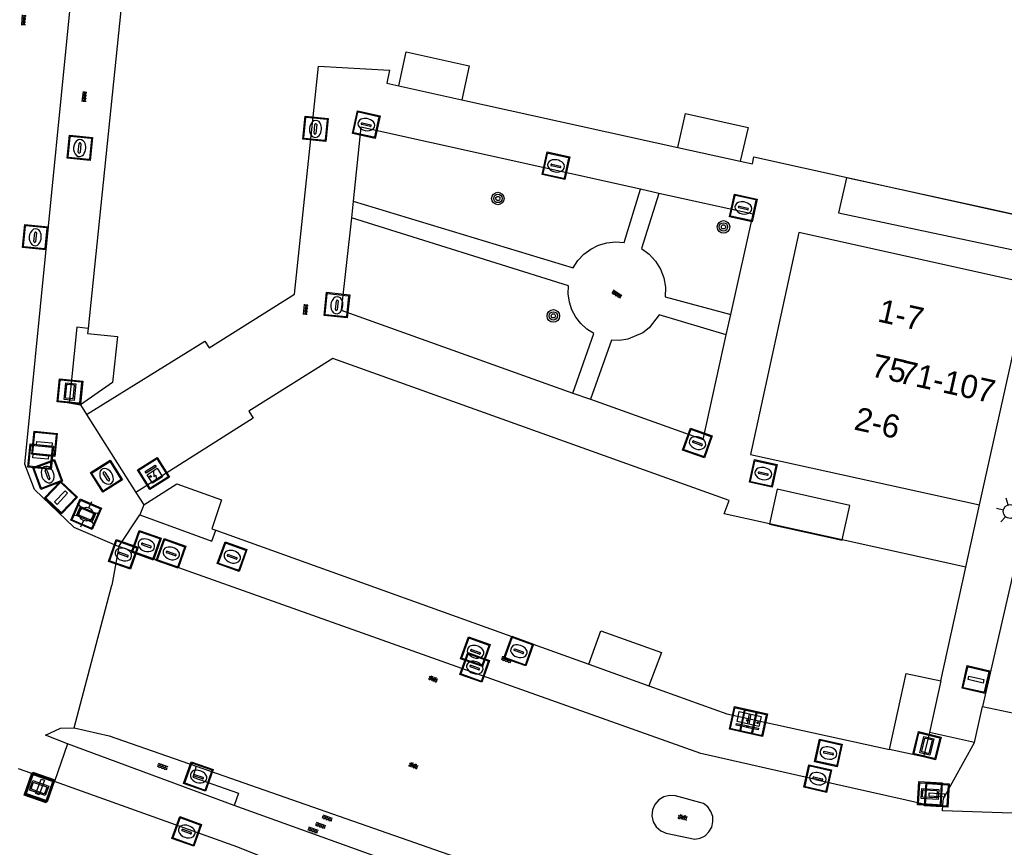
# Model space of a CAD drawing. Header units: metres. Extents: x 93870 to 95789, y 463036 to 464040.
# Tile 133 of 256: x 94311 to 94353, y 463792 to 463827. Entities that reach past the tile are written whole.
import ezdxf
from ezdxf.enums import TextEntityAlignment as Align

# ---------------------------------------------------------------- set-up
doc = ezdxf.new("R2010")
doc.units = ezdxf.units.M
doc.header["$LTSCALE"] = 25.4
for name, color, linetype in [('B_BEBOUWINGSGRENS_0', 1, 'Continuous'), ('B_LUIFEL_1', 200, 'Continuous'), ('B_OVERBOUWLIJN_LIJN_1', 7, 'Continuous'), ('G_GRENS_ALGEMEEN_0', 7, 'Continuous'), ('Q_BOOM_0', 3, 'Continuous'), ('Q_BRANDKRAAN_0', 5, 'Continuous'), ('Q_CAI-KAST_0', 10, 'Continuous'), ('Q_ELEKTRAKAST_0', 7, 'Continuous'), ('Q_INSPECTIE_OF_RIOOLPUT_0', 253, 'Continuous'), ('Q_KOLK_0', 254, 'Continuous'), ('Q_LICHTMAST_0', 2, 'Continuous'), ('Q_STRAATNAAMBORD_0', 7, 'Continuous'), ('Q_VERKEERSBORDPAAL_0', 40, 'Continuous'), ('Q_WATERLEIDINGPUT_0', 5, 'Continuous'), ('S_GBKN_SYMBOOL_GV_GROOT_0', 7, 'Continuous'), ('S_GBKN_SYMBOOL_OV_GROOT_0', 7, 'Continuous'), ('T_MUUR_30CM_0', 10, 'Continuous'), ('V_WEGGRENS_0', 7, 'Continuous'), ('Z_GBKN_HUISNUMMER_0', 252, 'Continuous')]:
    doc.layers.add(name, color=color, linetype=linetype)
doc.layers.add('Q_PAAL_STEEN_0', color=7, linetype='Continuous', true_color=0xa97373)

# ---------------------------------------------------------------- blocks, each defined once
blk = doc.blocks.new('Q_STRAATNAAMBORD')
for points in [[(-0.5, 0.5), (0.5, 0.5), (0.5, -0.5), (-0.5, -0.5)], [(-0.369, 0.22), (0.358, 0.22), (0.358, -0.214), (-0.369, -0.214)]]:
    blk.add_lwpolyline(points, close=True)
for points in [[(-0.442, 0.464), (0.438, 0.464, -0.414214), (0.459, 0.442), (0.459, -0.437, -0.414214), (0.438, -0.459), (-0.442, -0.459, -0.414214), (-0.463, -0.437), (-0.463, 0.442), (-0.463, 0.444), (-0.463, 0.446), (-0.463, 0.448), (-0.462, 0.45), (-0.461, 0.451), (-0.46, 0.453), (-0.459, 0.455), (-0.458, 0.456), (-0.457, 0.457), (-0.456, 0.459), (-0.454, 0.46), (-0.453, 0.461), (-0.451, 0.462), (-0.449, 0.462), (-0.447, 0.463), (-0.446, 0.463), (-0.444, 0.464), (-0.442, 0.464)], [(-0.287, 0.16), (0.281, 0.16, -0.414214), (0.303, 0.139), (0.303, -0.134, -0.414214), (0.281, -0.156), (-0.287, -0.156, -0.414214), (-0.308, -0.134), (-0.308, 0.139), (-0.308, 0.14), (-0.308, 0.142), (-0.307, 0.144), (-0.307, 0.146), (-0.306, 0.148), (-0.305, 0.149), (-0.304, 0.151), (-0.303, 0.152), (-0.302, 0.154), (-0.3, 0.155), (-0.299, 0.156), (-0.297, 0.157), (-0.296, 0.158), (-0.294, 0.159), (-0.292, 0.159), (-0.29, 0.16), (-0.288, 0.16), (-0.287, 0.16)]]:
    blk.add_lwpolyline(points, format="xyb")
blk = doc.blocks.new('Q_ELEKTRAKAST')
for points in [[(-0.5, 0.5), (0.5, 0.5), (0.5, -0.5), (-0.5, -0.5)], [(-0.262, 0.264), (0.25, 0.264), (0.25, 0.187), (-0.262, 0.187)], [(-0.262, 0.107), (0.25, 0.107), (0.25, -0.332), (-0.262, -0.332)]]:
    blk.add_lwpolyline(points, close=True)
blk.add_lwpolyline([(-0.442, 0.464), (0.438, 0.464, -0.414214), (0.459, 0.442), (0.459, -0.437, -0.414214), (0.438, -0.459), (-0.442, -0.459, -0.414214), (-0.463, -0.437), (-0.463, 0.442), (-0.463, 0.444), (-0.463, 0.446), (-0.463, 0.448), (-0.462, 0.45), (-0.461, 0.451), (-0.46, 0.453), (-0.459, 0.455), (-0.458, 0.456), (-0.457, 0.457), (-0.456, 0.459), (-0.454, 0.46), (-0.453, 0.461), (-0.451, 0.462), (-0.449, 0.462), (-0.447, 0.463), (-0.446, 0.463), (-0.444, 0.464), (-0.442, 0.464)], format="xyb")
blk.add_lwpolyline([(-0.177, 0.001, -1), (-0.177, -0.069, -1)], format="xyb", close=True)
blk.add_lwpolyline([(0.044, 0.088), (-0.056, -0.112), (0.044, -0.112), (-0.056, -0.312)])
blk = doc.blocks.new('Q_CAI-KAST')
for points in [[(-0.5, 0.5), (0.5, 0.5), (0.5, -0.5), (-0.5, -0.5)], [(-0.262, 0.264), (0.25, 0.264), (0.25, 0.187), (-0.262, 0.187)], [(-0.262, 0.107), (0.25, 0.107), (0.25, -0.332), (-0.262, -0.332)]]:
    blk.add_lwpolyline(points, close=True)
blk.add_lwpolyline([(-0.442, 0.464), (0.438, 0.464, -0.414214), (0.459, 0.442), (0.459, -0.437, -0.414214), (0.438, -0.459), (-0.442, -0.459, -0.414214), (-0.463, -0.437), (-0.463, 0.442), (-0.463, 0.444), (-0.463, 0.446), (-0.463, 0.448), (-0.462, 0.45), (-0.461, 0.451), (-0.46, 0.453), (-0.459, 0.455), (-0.458, 0.456), (-0.457, 0.457), (-0.456, 0.459), (-0.454, 0.46), (-0.453, 0.461), (-0.451, 0.462), (-0.449, 0.462), (-0.447, 0.463), (-0.446, 0.463), (-0.444, 0.464), (-0.442, 0.464)], format="xyb")
blk.add_circle((-0.177, -0.034), 0.0354)
blk = doc.blocks.new('Q_LICHTMAST')
for points in [[(0, 0.3), (0, 0.6)], [(-0.26, 0.15), (-0.52, 0.3)], [(0.26, 0.15), (0.52, 0.3)], [(-0.26, -0.15), (-0.52, -0.3)], [(0, -0.3), (0, -0.6)], [(0.26, -0.15), (0.52, -0.3)]]:
    blk.add_lwpolyline(points)
blk.add_circle((0, 0), 0.3)
blk = doc.blocks.new('Q_VERKEERSBORDPAAL')
for points in [[(-0.5, 0.5), (0.5, 0.5), (0.5, -0.5), (-0.5, -0.5)], [(-0.08, 0.333), (0.071, 0.333), (0.071, -0.329), (-0.08, -0.329)]]:
    blk.add_lwpolyline(points, close=True)
blk.add_lwpolyline([(-0.442, 0.464), (0.438, 0.464, -0.414214), (0.459, 0.442), (0.459, -0.437, -0.414214), (0.438, -0.459), (-0.442, -0.459, -0.414214), (-0.463, -0.437), (-0.463, 0.442), (-0.463, 0.444), (-0.463, 0.446), (-0.463, 0.448), (-0.462, 0.45), (-0.461, 0.451), (-0.46, 0.453), (-0.459, 0.455), (-0.458, 0.456), (-0.457, 0.457), (-0.456, 0.459), (-0.454, 0.46), (-0.453, 0.461), (-0.451, 0.462), (-0.449, 0.462), (-0.447, 0.463), (-0.446, 0.463), (-0.444, 0.464), (-0.442, 0.464)], format="xyb")
blk = doc.blocks.new('Q_PAAL_STEEN')
for points in [[(-0.5, 0.5), (0.5, 0.5), (0.5, -0.5), (-0.5, -0.5)], [(-0.08, 0.333), (0.071, 0.333), (0.071, -0.329), (-0.08, -0.329)]]:
    blk.add_lwpolyline(points, close=True)
blk.add_lwpolyline([(-0.442, 0.464), (0.438, 0.464, -0.414214), (0.459, 0.442), (0.459, -0.437, -0.414214), (0.438, -0.459), (-0.442, -0.459, -0.414214), (-0.463, -0.437), (-0.463, 0.442), (-0.463, 0.444), (-0.463, 0.446), (-0.463, 0.448), (-0.462, 0.45), (-0.461, 0.451), (-0.46, 0.453), (-0.459, 0.455), (-0.458, 0.456), (-0.457, 0.457), (-0.456, 0.459), (-0.454, 0.46), (-0.453, 0.461), (-0.451, 0.462), (-0.449, 0.462), (-0.447, 0.463), (-0.446, 0.463), (-0.444, 0.464), (-0.442, 0.464)], format="xyb")
blk = doc.blocks.new('Q_KOLK')
blk.add_lwpolyline([(-0.5, 0.5), (0.5, 0.5), (0.5, -0.5), (-0.5, -0.5)], close=True)
for points in [[(-0.442, 0.464), (0.438, 0.464, -0.414214), (0.459, 0.442), (0.459, -0.437, -0.414214), (0.438, -0.459), (-0.442, -0.459, -0.414214), (-0.463, -0.437), (-0.463, 0.442, -0.414214), (-0.442, 0.464)], [(-0.345, 0.105, 0.380426), (-0.276, -0.18)], [(-0.008, 0.266, 0.240218), (-0.345, 0.105)], [(-0.194, 0.045, 0.853344), (-0.194, -0.032)], [(0.331, 0.111, 0.240191), (-0.008, 0.266)], [(0.185, -0.032, 0.849746), (0.185, 0.045)], [(0.267, -0.176, 0.380426), (0.331, 0.111)], [(-0.276, -0.18, 0.148452), (0.012, -0.257)], [(0.012, -0.257, 0.131742), (0.267, -0.176)]]:
    blk.add_lwpolyline(points, format="xyb")
for points in [[(-0.194, 0.045), (0.185, 0.045)], [(0.185, -0.032), (-0.194, -0.032)]]:
    blk.add_lwpolyline(points)
blk = doc.blocks.new('Q_INSPECTIE_OF_RIOOLPUT')
blk.add_lwpolyline([(-0.5, 0.5), (0.5, 0.5), (0.5, -0.5), (-0.5, -0.5)], close=True)
for points in [[(-0.442, 0.464), (0.438, 0.464, -0.414214), (0.459, 0.442), (0.459, -0.437, -0.414214), (0.438, -0.459), (-0.442, -0.459, -0.414214), (-0.463, -0.437), (-0.463, 0.442), (-0.463, 0.444), (-0.463, 0.446), (-0.463, 0.448), (-0.462, 0.45), (-0.461, 0.451), (-0.46, 0.453), (-0.459, 0.455), (-0.458, 0.456), (-0.457, 0.457), (-0.456, 0.459), (-0.454, 0.46), (-0.453, 0.461), (-0.451, 0.462), (-0.449, 0.462), (-0.447, 0.463), (-0.446, 0.463), (-0.444, 0.464), (-0.442, 0.464)], [(-0.345, 0.105, 0.380426), (-0.276, -0.18)], [(-0.008, 0.266, 0.240218), (-0.345, 0.105)], [(-0.194, 0.045, 0.853344), (-0.194, -0.032)], [(0.331, 0.111, 0.240191), (-0.008, 0.266)], [(0.185, -0.032, 0.849746), (0.185, 0.045)], [(0.267, -0.176, 0.380426), (0.331, 0.111)], [(-0.276, -0.18, 0.148452), (0.012, -0.257)], [(0.012, -0.257, 0.131742), (0.267, -0.176)]]:
    blk.add_lwpolyline(points, format="xyb")
for points in [[(-0.194, 0.045), (0.185, 0.045)], [(0.185, -0.032), (-0.194, -0.032)]]:
    blk.add_lwpolyline(points)
blk = doc.blocks.new('Q_WATERLEIDINGPUT')
blk.add_lwpolyline([(-0.5, 0.5), (0.5, 0.5), (0.5, -0.5), (-0.5, -0.5)], close=True)
for points in [[(-0.442, 0.464), (0.438, 0.464, -0.414214), (0.459, 0.442), (0.459, -0.437, -0.414214), (0.438, -0.459), (-0.442, -0.459, -0.414214), (-0.463, -0.437), (-0.463, 0.442), (-0.463, 0.444), (-0.463, 0.446), (-0.463, 0.448), (-0.462, 0.45), (-0.461, 0.451), (-0.46, 0.453), (-0.459, 0.455), (-0.458, 0.456), (-0.457, 0.457), (-0.456, 0.459), (-0.454, 0.46), (-0.453, 0.461), (-0.451, 0.462), (-0.449, 0.462), (-0.447, 0.463), (-0.446, 0.463), (-0.444, 0.464), (-0.442, 0.464)], [(-0.345, 0.105, 0.380426), (-0.276, -0.18)], [(-0.008, 0.266, 0.240218), (-0.345, 0.105)], [(-0.194, 0.045, 0.853344), (-0.194, -0.032)], [(0.331, 0.111, 0.240191), (-0.008, 0.266)], [(0.185, -0.032, 0.849746), (0.185, 0.045)], [(0.267, -0.176, 0.380426), (0.331, 0.111)], [(-0.276, -0.18, 0.148452), (0.012, -0.257)], [(0.012, -0.257, 0.131742), (0.267, -0.176)]]:
    blk.add_lwpolyline(points, format="xyb")
for points in [[(-0.194, 0.045), (0.185, 0.045)], [(0.185, -0.032), (-0.194, -0.032)]]:
    blk.add_lwpolyline(points)
blk = doc.blocks.new('Q_BRANDKRAAN')
blk.add_lwpolyline([(-0.5, 0.5), (0.5, 0.5), (0.5, -0.5), (-0.5, -0.5)], close=True)
for points in [[(-0.442, 0.464), (0.438, 0.464, -0.414214), (0.459, 0.442), (0.459, -0.437, -0.414214), (0.438, -0.459), (-0.442, -0.459, -0.414214), (-0.463, -0.437), (-0.463, 0.442), (-0.463, 0.444), (-0.463, 0.446), (-0.463, 0.448), (-0.462, 0.45), (-0.461, 0.451), (-0.46, 0.453), (-0.459, 0.455), (-0.458, 0.456), (-0.457, 0.457), (-0.456, 0.459), (-0.454, 0.46), (-0.453, 0.461), (-0.451, 0.462), (-0.449, 0.462), (-0.447, 0.463), (-0.446, 0.463), (-0.444, 0.464), (-0.442, 0.464)], [(-0.345, 0.105, 0.380426), (-0.276, -0.18)], [(-0.008, 0.266, 0.240218), (-0.345, 0.105)], [(-0.194, 0.045, 0.853344), (-0.194, -0.032)], [(0.331, 0.111, 0.240191), (-0.008, 0.266)], [(0.185, -0.032, 0.849746), (0.185, 0.045)], [(0.267, -0.176, 0.380426), (0.331, 0.111)], [(-0.276, -0.18, 0.148452), (0.012, -0.257)], [(0.012, -0.257, 0.131742), (0.267, -0.176)]]:
    blk.add_lwpolyline(points, format="xyb")
for points in [[(-0.194, 0.045), (0.185, 0.045)], [(0.185, -0.032), (-0.194, -0.032)]]:
    blk.add_lwpolyline(points)
blk = doc.blocks.new('Q_BOOM')
for radius in [0.27, 0.18, 0.09]:
    blk.add_circle((0, 0), radius)
blk = doc.blocks.new('S_GBKN_SYMBOOL_OV_GROOT')
for points in [[(-0.21875, 0.0625), (0.21875, 0.0625)], [(-0.21875, 0), (0.21875, 0)], [(-0.1875, 0.0625), (-0.1875, 0)], [(-0.125, 0.09375), (-0.125, 0.0625)], [(-0.125, 0), (-0.125, -0.0625)], [(-0.0625, 0.0625), (-0.0625, 0)], [(0, 0.09375), (0, 0.0625)], [(0, 0), (0, -0.0625)], [(0.0625, 0.0625), (0.0625, 0)], [(0.125, 0.09375), (0.125, 0.0625)], [(0.125, 0), (0.125, -0.0625)], [(0.1875, 0.0625), (0.1875, 0)], [(-0.21875, -0.0625), (0.21875, -0.0625)], [(-0.1875, -0.0625), (-0.1875, -0.09375)], [(-0.0625, -0.0625), (-0.0625, -0.09375)], [(0.0625, -0.0625), (0.0625, -0.09375)], [(0.1875, -0.0625), (0.1875, -0.09375)]]:
    blk.add_lwpolyline(points)
blk = doc.blocks.new('S_GBKN_SYMBOOL_GV_GROOT')
for points in [[(-0.1875, 0.03125), (-0.09375, 0.09375)], [(-0.1875, -0.0625), (0.0625, 0.09375)], [(-0.1875, 0.09375), (0.125, -0.09375)], [(-0.1875, 0), (-0.03125, -0.09375)], [(-0.125, -0.09375), (0.1875, 0.09375)], [(-0.0625, 0.09375), (0.1875, -0.0625)], [(0.03125, -0.09375), (0.1875, 0)], [(0.09375, 0.09375), (0.1875, 0.03125)]]:
    blk.add_lwpolyline(points)

msp = doc.modelspace()

# ---------------------------------------------------------------- linework, layer by layer
at = {"layer": 'B_BEBOUWINGSGRENS_0'}
for p, q in [((94315.771, 463831.297), (94313.999, 463814.044)), ((94330.08, 463823.889), (94339.386, 463821.831)), ((94353.077, 463819.119), (94355.071, 463818.678)), ((94352.365, 463806.46), (94354.469, 463815.977)), ((94313.67, 463810.764), (94313.937, 463810.343)), ((94316.06, 463806.987), (94316.395, 463806.458)), ((94346.448, 463804.948), (94343.33, 463805.64)), ((94319.496, 463805.363), (94335.547, 463799.593)), ((94351.768, 463803.769), (94346.448, 463804.948)), ((94350.695, 463798.882), (94351.768, 463803.769))]:
    msp.add_line(p, q, dxfattribs=at)
for points in [[(94327.371, 463824.489), (94327.695, 463825.953), (94330.404, 463825.354), (94330.08, 463823.889)], [(94313.937, 463810.343), (94319.029, 463813.493), (94319.205, 463813.209), (94322.885, 463815.525), (94323.921, 463825.331), (94326.967, 463825.166), (94326.854, 463824.603), (94327.371, 463824.489)], [(94339.386, 463821.831), (94339.71, 463823.295), (94342.405, 463822.699), (94342.065, 463821.243)], [(94342.065, 463821.243), (94342.587, 463821.132), (94342.65, 463821.425), (94353.077, 463819.119)], [(94354.469, 463815.977), (94344.588, 463818.171), (94342.502, 463808.629), (94352.365, 463806.46)], [(94313.999, 463814.044), (94313.978, 463813.835), (94315.261, 463813.703), (94315.057, 463811.714), (94313.67, 463810.764)], [(94343.33, 463805.64), (94341.376, 463806.073), (94341.581, 463806.647), (94324.539, 463812.759), (94320.92, 463810.485), (94321.102, 463810.181), (94316.06, 463806.987)], [(94316.395, 463806.458), (94317.824, 463807.365), (94319.748, 463806.675), (94319.324, 463805.427), (94319.496, 463805.363)], [(94335.547, 463799.593), (94336.064, 463801.036), (94338.681, 463800.098), (94338.132, 463798.664)], [(94348.494, 463795.929), (94349.203, 463799.201), (94350.695, 463798.882)], [(94338.132, 463798.664), (94341.488, 463797.458), (94348.494, 463795.929)]]:
    msp.add_lwpolyline(points, dxfattribs=at)
at = {"layer": 'B_LUIFEL_1'}
for p, q in [((94327.371, 463824.489), (94330.08, 463823.889)), ((94339.386, 463821.831), (94342.065, 463821.243)), ((94353.077, 463819.119), (94346.639, 463820.532)), ((94343.657, 463807.137), (94343.33, 463805.64))]:
    msp.add_line(p, q, dxfattribs=at)
for points in [[(94346.639, 463820.532), (94346.295, 463819.028), (94354.751, 463817.234), (94355.071, 463818.678)], [(94355.071, 463818.678), (94355.072, 463818.681), (94353.077, 463819.119)], [(94346.448, 463804.948), (94346.777, 463806.431), (94343.657, 463807.137)], [(94343.33, 463805.64), (94343.328, 463805.631), (94346.447, 463804.943), (94346.448, 463804.948)]]:
    msp.add_lwpolyline(points, dxfattribs=at)
at = {"layer": 'B_OVERBOUWLIJN_LIJN_1'}
for p, q in [((94313.937, 463810.343), (94316.06, 463806.987)), ((94351.768, 463803.769), (94352.365, 463806.46))]:
    msp.add_line(p, q, dxfattribs=at)
at = {"layer": 'G_GRENS_ALGEMEEN_0'}
for p, q in [((94338.557, 463819.858), (94337.779, 463820.039)), ((94325.408, 463819.518), (94325.33, 463818.809)), ((94341.452, 463813.77), (94341.664, 463814.644)), ((94334.856, 463811.257), (94335.62, 463811.002))]:
    msp.add_line(p, q, dxfattribs=at)
for points in [[(94325.408, 463819.518), (94334.88, 463816.652), (94335.08, 463816.966), (94335.334, 463817.239), (94335.632, 463817.463), (94335.966, 463817.629), (94336.324, 463817.732), (94336.695, 463817.77), (94337.066, 463817.741), (94337.779, 463820.039)], [(94338.557, 463819.858), (94337.818, 463817.49), (94338.145, 463817.248), (94338.42, 463816.948), (94338.633, 463816.602), (94338.778, 463816.221), (94338.848, 463815.821), (94338.841, 463815.414), (94341.664, 463814.644)], [(94334.856, 463811.257), (94335.765, 463813.832), (94335.467, 463814.021), (94335.206, 463814.258), (94334.989, 463814.536), (94334.824, 463814.847), (94334.714, 463815.183), (94334.663, 463815.531), (94334.672, 463815.884), (94325.33, 463818.809)], [(94341.452, 463813.77), (94338.579, 463814.632), (94338.151, 463814.074), (94337.872, 463813.857), (94337.225, 463813.581), (94336.876, 463813.529), (94336.523, 463813.537), (94335.62, 463811.002)]]:
    msp.add_lwpolyline(points, dxfattribs=at)
at = {"layer": 'T_MUUR_30CM_0'}
for p, q in [((94316.395, 463806.458), (94316.229, 463806.028)), ((94335.547, 463799.593), (94338.132, 463798.664)), ((94350.695, 463798.882), (94350.206, 463796.662))]:
    msp.add_line(p, q, dxfattribs=at)
for points in [[(94313.999, 463814.044), (94313.515, 463814.104), (94313.183, 463810.845), (94313.67, 463810.764)], [(94316.229, 463806.028), (94319.329, 463804.899), (94319.496, 463805.363)], [(94350.206, 463796.662), (94349.949, 463795.612), (94348.494, 463795.929)]]:
    msp.add_lwpolyline(points, dxfattribs=at)
at = {"layer": 'V_WEGGRENS_0'}
for p, q in [((94315.318, 463804.657), (94316.229, 463806.028)), ((94313.39, 463805.49), (94315.318, 463804.657)), ((94315.318, 463804.657), (94315.018, 463803.006)), ((94313.4, 463796.86), (94315.018, 463803.006)), ((94352.144, 463796.235), (94352.488, 463797.777)), ((94352.488, 463797.777), (94357.261, 463796.762)), ((94352.144, 463796.235), (94350.206, 463796.662)), ((94313.118, 463796.175), (94312.556, 463794.55)), ((94320.295, 463793.518), (94313.118, 463796.175)), ((94312.556, 463794.55), (94311.005, 463795.096)), ((94318.654, 463795.211), (94330.096, 463791.21)), ((94345.309, 463794.639), (94349.2, 463793.756)), ((94320.478, 463794.043), (94320.295, 463793.518)), ((94340.486, 463793.604), (94339.279, 463793.934)), ((94327.654, 463790.865), (94320.295, 463793.518))]:
    msp.add_line(p, q, dxfattribs=at)
for points in [[(94313.39, 463805.49), (94311.69, 463807.11), (94311.28, 463808.2), (94313.99, 463835.51)], [(94357.265, 463828.806), (94357.753, 463828.503), (94358.174, 463828.113), (94358.593, 463827.507), (94358.771, 463827.094), (94358.885, 463826.659), (94358.933, 463826.212), (94358.914, 463825.763), (94352.488, 463797.777)], [(94337.779, 463820.039), (94325.741, 463822.706), (94325.408, 463819.518)], [(94341.664, 463814.644), (94342.621, 463818.965), (94338.557, 463819.858)], [(94325.33, 463818.809), (94324.886, 463814.838), (94334.856, 463811.257)], [(94335.62, 463811.002), (94340.475, 463809.275), (94341.452, 463813.77)], [(94345.309, 463794.639), (94340.37, 463795.76), (94315.318, 463804.657)], [(94313.118, 463796.175), (94312.164, 463796.551), (94312.82, 463796.84), (94313.4, 463796.86)], [(94313.4, 463796.86), (94314.91, 463796.52), (94318.654, 463795.211)], [(94350.789, 463793.551), (94350.805, 463793.823), (94352.144, 463796.235)], [(94318.654, 463795.211), (94318.505, 463794.733), (94320.478, 463794.043)], [(94348.684, 463784.123), (94343.379, 463785.391), (94329.18, 463788.59), (94325.38, 463789.75), (94320.439, 463791.721), (94312.556, 463794.55)], [(94339.279, 463793.934), (94339.023, 463793.952), (94338.774, 463793.892), (94338.555, 463793.758), (94338.388, 463793.563), (94338.288, 463793.327), (94338.265, 463793.072), (94338.322, 463792.821), (94338.452, 463792.6), (94338.643, 463792.43), (94338.878, 463792.326), (94340.116, 463792.064), (94340.345, 463792.111), (94340.552, 463792.219), (94340.72, 463792.382), (94340.836, 463792.585), (94340.891, 463792.812), (94340.88, 463793.046), (94340.804, 463793.267), (94340.669, 463793.458), (94340.486, 463793.604)], [(94349.2, 463793.756), (94349.89, 463793.6), (94350.789, 463793.551)], [(94357.194, 463793.077), (94350.774, 463793.295), (94350.789, 463793.551)]]:
    msp.add_lwpolyline(points, dxfattribs=at)

# ---------------------------------------------------------------- block references
at = {"layer": 'Q_BOOM_0'}
for p, rotation in [((94331.635, 463819.64), 167.50798626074), ((94341.343, 463818.417), 167.6071055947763), ((94334.022, 463814.587), 108.1274610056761)]:
    msp.add_blockref('Q_BOOM', p, dxfattribs=dict(at, rotation=rotation))
at = {"layer": 'Q_BRANDKRAAN_0', "rotation": 160.4479478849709}
msp.add_blockref('Q_BRANDKRAAN', (94316.506, 463804.72), dxfattribs=at)
at = {"layer": 'Q_CAI-KAST_0', "rotation": 167.6887196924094}
for p in [(94342.194, 463797.183), (94342.637, 463797.083)]:
    msp.add_blockref('Q_CAI-KAST', p, dxfattribs=at)
at = {"layer": 'Q_ELEKTRAKAST_0', "rotation": 32.35339080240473}
msp.add_blockref('Q_ELEKTRAKAST', (94316.82, 463807.804), dxfattribs=at)
at = {"layer": 'Q_INSPECTIE_OF_RIOOLPUT_0'}
for p, rotation in [((94323.79, 463822.638), 83.96909594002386), ((94343.053, 463807.806), 167.5973468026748)]:
    msp.add_blockref('Q_INSPECTIE_OF_RIOOLPUT', p, dxfattribs=dict(at, rotation=rotation))
at = {"layer": 'Q_KOLK_0'}
for p, rotation in [((94325.97, 463822.822), 167.50798626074), ((94334.131, 463821.048), 167.50798626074), ((94342.194, 463819.236), 167.6071055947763), ((94324.709, 463815.05), 83.62022076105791), ((94340.222, 463809.119), 160.4187258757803), ((94314.793, 463807.688), 122.3173770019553), ((94315.516, 463804.325), 160.4479478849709), ((94320.2, 463804.227), 160.2275461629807), ((94332.534, 463800.162), 160.2275461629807), ((94330.64, 463799.46), 160.4479478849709), ((94345.857, 463795.781), 167.6887196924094), ((94318.751, 463794.766), 160.7241839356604), ((94345.4, 463794.677), 167.2141924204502), ((94318.245, 463792.404), 160.2582814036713)]:
    msp.add_blockref('Q_KOLK', p, dxfattribs=dict(at, rotation=rotation))
at = {"layer": 'Q_LICHTMAST_0'}
for p, rotation in [((94313.918, 463806.053), 156.6330510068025), ((94353.682, 463806.167), 77.06819831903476)]:
    msp.add_blockref('Q_LICHTMAST', p, dxfattribs=dict(at, rotation=rotation))
at = {"layer": 'Q_PAAL_STEEN_0'}
for p, rotation in [((94311.96, 463808.531), 84.33303150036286), ((94312.838, 463806.774), 136.3803540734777)]:
    msp.add_blockref('Q_PAAL_STEEN', p, dxfattribs=dict(at, rotation=rotation))
at = {"layer": 'Q_STRAATNAAMBORD_0'}
for p, rotation in [((94313.223, 463811.334), 84.18324567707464), ((94313.918, 463806.053), 156.6330510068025), ((94350.1, 463796.093), 76.24656939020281), ((94311.887, 463794.272), 160.6063538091), ((94350.224, 463794.018), 176.8801802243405)]:
    msp.add_blockref('Q_STRAATNAAMBORD', p, dxfattribs=dict(at, rotation=rotation))
at = {"layer": 'Q_VERKEERSBORDPAAL_0'}
for p, rotation in [((94312.127, 463809.082), 84.33303150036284), ((94352.211, 463798.94), 77.06819831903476), ((94311.937, 463794.318), 160.6063538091), ((94350.528, 463793.975), 86.63353933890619)]:
    msp.add_blockref('Q_VERKEERSBORDPAAL', p, dxfattribs=dict(at, rotation=rotation))
at = {"layer": 'Q_WATERLEIDINGPUT_0'}
for p, rotation in [((94313.646, 463821.817), 84.33303150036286), ((94311.733, 463817.975), 84.33303150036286), ((94312.264, 463807.766), 110.6136288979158), ((94317.575, 463804.369), 160.4479478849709), ((94330.67, 463800.138), 160.4479478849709)]:
    msp.add_blockref('Q_WATERLEIDINGPUT', p, dxfattribs=dict(at, rotation=rotation))
at = {"layer": 'S_GBKN_SYMBOOL_GV_GROOT_0'}
for p, rotation in [((94328.852, 463798.964), 160.8727397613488), ((94328.004, 463795.234), 160.8727397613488), ((94339.581, 463793.008), 168.0507115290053)]:
    msp.add_blockref('S_GBKN_SYMBOOL_GV_GROOT', p, dxfattribs=dict(at, rotation=rotation))
at = {"layer": 'S_GBKN_SYMBOOL_OV_GROOT_0'}
for p, rotation in [((94311.226, 463827.316), 84.90108031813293), ((94313.838, 463824.019), 84.33303150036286), ((94336.754, 463815.521), 147.6159779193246), ((94323.359, 463814.861), 83.96909594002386), ((94332.012, 463799.79), 160.4479478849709), ((94317.214, 463795.189), 160.7290426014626), ((94324.298, 463792.972), 160.7327324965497), ((94324.012, 463792.655), 160.7327324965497), ((94323.688, 463792.454), 160.1826159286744)]:
    msp.add_blockref('S_GBKN_SYMBOOL_OV_GROOT', p, dxfattribs=dict(at, rotation=rotation))

# ---------------------------------------------------------------- texts
at = {"layer": 'Z_GBKN_HUISNUMMER_0', "linetype": 'Continuous'}
for s, rotation, p in [('1-7', 347.5, (94348.987, 463814.633)), ('75', 347.5, (94348.484, 463812.316)), ('71-107', 347.5, (94350.976, 463811.758)), ('2-6', 347.6, (94347.97, 463809.986))]:
    msp.add_text(s, height=1, rotation=rotation, dxfattribs=at).set_placement(p, align=Align.MIDDLE)

doc.saveas('drawing.dxf')
